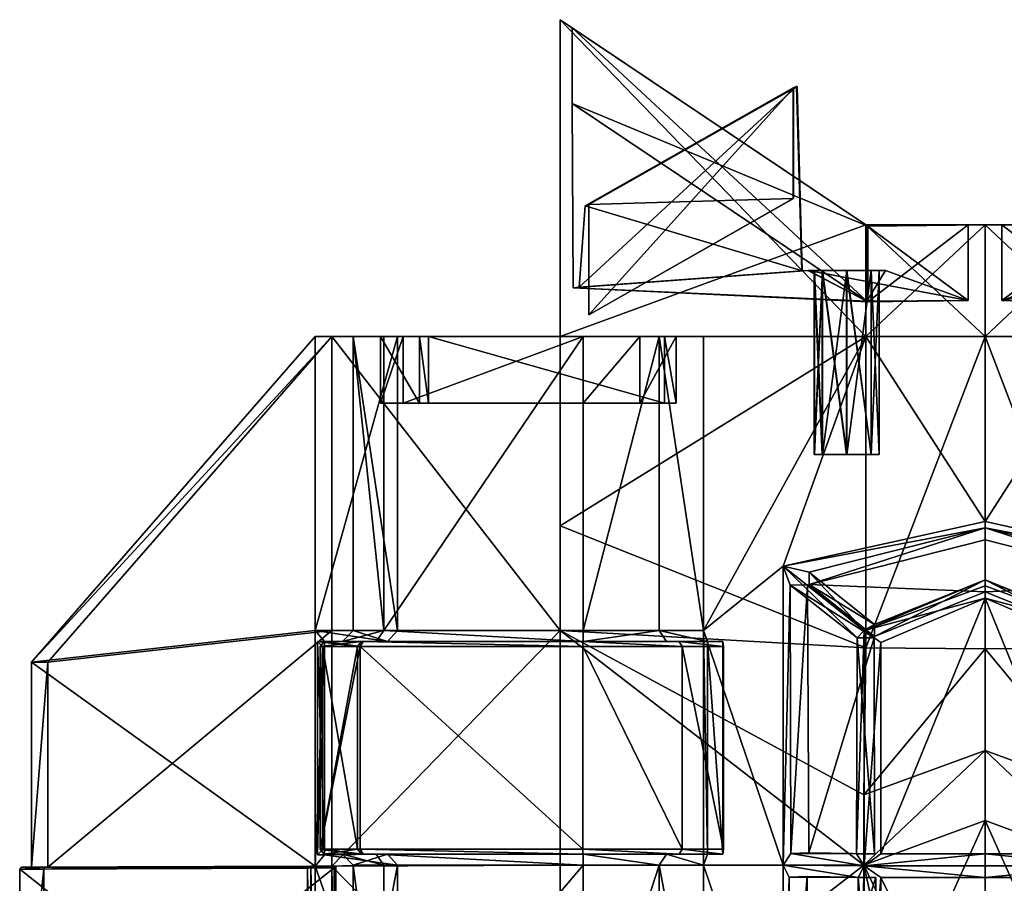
# Model space of a CAD drawing. Header units: inches. Extents: x -108 to 108, y -167 to 167.
# Tile 3 of 4: x -108 to 2, y 71 to 167. Entities that reach past the tile are written whole.
import ezdxf

# ---------------------------------------------------------------- set-up
doc = ezdxf.new("R2010")
doc.units = ezdxf.units.IN
doc.header["$MEASUREMENT"] = 0
doc.layers.get('0').update_dxf_attribs({"color": 183, "true_color": 0x8c58e1})

msp = doc.modelspace()

# ---------------------------------------------------------------- meshes
at = {"color": 133, "true_color": 0x57e0c6}
mesh = msp.add_polyface(dxfattribs=at)
corners = [(-45.35, 137.32, 19.18), (-44.66, 146.42, 17.78), (-45.35, 137.32, 17.78), (-45.35, 137.32, 17.95), (-44.66, 146.42, 19.18), (-47.46, 131.81, 14.55), (-47.46, 167.21, 14.55), (-13.3, 144.29, 9.15), (-47.46, 131.81, 21.89), (-47.46, 167.21, 21.89), (-47.46, 167.21, 17.95), (-47.46, 131.81, 17.95), (-13.3, 131.81, 34.2), (-44.9, 131.81, 49.84), (-44.88, 131.81, 47.26), (-65, 131.81, 40.01), (-67.16, 131.81, 41.82), (-36.42, 131.81, 46.93), (-38.56, 131.81, 45.09), (-31.46, 131.81, 36.97), (-34.51, 131.81, 36.98), (-33.66, 131.81, 32.63), (-35.8, 131.81, 34.45), (-46.11, 166.31, 20.73), (-46.11, 166.31, 17.95), (-13.3, 144.29, 34.2), (-46.11, 166.31, 15.93), (-13.2, 144.23, 10.73), (-46.11, 157.85, 20.73), (-46.11, 157.85, 17.95), (-13.09, 144.16, 32.63), (-46.11, 157.85, 15.93), (-13.2, 135.77, 10.73), (-46.03, 137.26, 19.56), (-46.03, 137.26, 17.95), (-13.09, 135.69, 32.63), (-46.03, 137.26, 17.3), (-19.8, 139.2, 13.22), (-19.73, 139.2, 28.8), (-20.47, 139.15, 13.93), (-20.41, 139.15, 27.92), (-21.05, 159.74, 13.93), (-44.26, 134.23, 18.11), (-21.39, 147.25, 27.36), (-21.39, 147.25, 20.97), (-44.26, 134.23, 18.92), (-44.26, 146.57, 18.92), (-20.99, 159.74, 27.92), (-44.26, 146.57, 18.11), (-21.44, 159.6, 14.38), (-21.39, 159.6, 27.36), (-21.44, 147.25, 14.38)]
mesh.append_faces([[corners[k] for k in face] for face in [(0, 1, 2, 0), (2, 3, 0, 2), (5, 6, 7, 5), (8, 9, 10, 8), (10, 11, 8, 10), (9, 8, 12, 9), (13, 14, 15, 13), (15, 16, 13, 15), (17, 18, 14, 17), (14, 13, 17, 14), (19, 20, 18, 19), (18, 17, 19, 18), (21, 22, 20, 21), (20, 19, 21, 20), (10, 6, 5, 10), (5, 11, 10, 5), (9, 23, 24, 9), (24, 10, 9, 24), (23, 9, 25, 23), (6, 26, 27, 6), (10, 24, 26, 10), (26, 6, 10, 26), (23, 28, 29, 23), (29, 24, 23, 29), (28, 23, 30, 28), (26, 31, 32, 26), (24, 29, 31, 24), (31, 26, 24, 31), (28, 33, 34, 28), (34, 29, 28, 34), (33, 28, 35, 33), (36, 37, 32, 36), (29, 34, 36, 29), (36, 31, 29, 36), (33, 0, 3, 33), (3, 34, 33, 3), (0, 33, 38, 0), (36, 2, 39, 36), (34, 3, 2, 34), (2, 36, 34, 2), (4, 0, 40, 4), (2, 1, 41, 2), (42, 43, 44, 42), (46, 4, 47, 46), (1, 48, 49, 1), (4, 46, 48, 4), (48, 1, 4, 48), (45, 46, 50, 45), (48, 42, 51, 48), (46, 45, 42, 46), (42, 48, 46, 42)]], dxfattribs={"vtx2": -1, "vtx3": -1, "color": 133})
mesh.append_faces([[corners[k] for k in face] for face in [(1, 0, 4, 1), (43, 42, 45, 43)]], dxfattribs={"vtx3": -1, "color": 133})
mesh = msp.add_polyface(dxfattribs=at)
corners = [(-13.3, 131.81, 34.2), (-13.3, 144.29, 34.2), (-47.46, 167.21, 21.89), (-13.09, 144.16, 32.63), (-46.11, 166.31, 20.73), (0, 144.29, 34.2), (-1.87, 144.29, 32.63), (0, 144.29, 23.8), (-1.87, 144.29, 23.8), (-13.3, 144.29, 9.15), (-13.2, 144.23, 10.73), (-1.87, 144.29, 10.73), (0, 144.29, 9.15), (-47.46, 167.21, 14.55), (-13.09, 135.69, 32.63), (-46.11, 157.85, 20.73), (-1.87, 135.83, 32.63), (-1.87, 135.83, 23.8), (-1.87, 135.83, 10.73), (-13.2, 135.77, 10.73), (-46.11, 166.31, 15.93), (-46.11, 157.85, 15.93), (-46.03, 137.26, 17.3), (-19.74, 139.2, 20.97), (-19.05, 139.2, 21.55), (-11.82, 139.2, 21.55), (-11.13, 139.2, 20.97), (-11.82, 139.2, 20.39), (-19.06, 139.2, 20.39), (-11.13, 139.2, 13.22), (-11.82, 139.2, 13.81), (-11.82, 139.2, 24.89), (-11.82, 139.2, 28.22), (-12.72, 139.2, 22.39), (-15.43, 139.2, 21.55), (-15.44, 139.2, 20.39), (-12.72, 139.2, 19.56), (-11.82, 139.2, 17.1), (-20.41, 139.15, 27.92), (-20.99, 159.74, 27.92), (-44.66, 146.42, 19.18), (-20.42, 139.15, 20.97), (-20.99, 159.74, 20.97), (-20.47, 139.15, 13.93), (-21.05, 159.74, 13.93), (-45.35, 137.32, 17.78), (-21.39, 147.25, 20.97), (-21.44, 147.25, 14.38), (-44.26, 134.23, 18.11), (-21.39, 159.6, 27.36), (-44.26, 146.57, 18.92), (-21.39, 159.6, 20.97), (-21.44, 159.6, 14.38), (-44.66, 146.42, 17.78), (-21.39, 147.25, 27.36), (-44.26, 134.23, 18.92), (-44.26, 146.57, 18.11)]
mesh.append_faces([[corners[k] for k in face] for face in [(0, 1, 2, 0), (1, 3, 4, 1), (5, 6, 3, 5), (3, 1, 5, 3), (7, 8, 6, 7), (6, 5, 7, 6), (9, 10, 11, 9), (11, 12, 9, 11), (10, 9, 13, 10), (3, 14, 15, 3), (6, 16, 14, 6), (14, 3, 6, 14), (8, 17, 16, 8), (16, 6, 8, 16), (11, 18, 17, 11), (17, 8, 11, 17), (10, 19, 18, 10), (18, 11, 10, 18), (19, 10, 20, 19), (19, 21, 22, 19), (23, 24, 25, 23), (25, 26, 23, 25), (26, 27, 28, 26), (28, 23, 26, 28), (29, 30, 27, 29), (27, 26, 29, 27), (38, 39, 40, 38), (41, 42, 39, 41), (39, 38, 41, 39), (43, 44, 42, 43), (42, 41, 43, 42), (44, 43, 45, 44), (46, 47, 48, 46), (39, 49, 50, 39), (42, 51, 49, 42), (49, 39, 42, 49), (44, 52, 51, 44), (51, 42, 44, 51), (52, 44, 53, 52), (49, 54, 55, 49), (51, 46, 54, 51), (54, 49, 51, 54), (52, 47, 46, 52), (46, 51, 52, 46), (47, 52, 56, 47)]], dxfattribs={"vtx2": -1, "vtx3": -1, "color": 133})
mesh.append_faces([[corners[k] for k in face] for face in [(25, 31, 32, 25), (33, 31, 25, 33), (24, 34, 25, 24), (25, 34, 33, 25), (27, 35, 28, 27), (36, 35, 27, 36), (30, 37, 27, 30), (27, 37, 36, 27)]], dxfattribs={"vtx3": -1, "color": 133})
mesh = msp.add_polyface(dxfattribs=at)
corners = [(-13.3, 144.29, 9.15), (-13.3, 131.81, 9.15), (-47.46, 131.81, 14.55), (0, 131.81, 34.2), (0, 144.29, 34.2), (-13.3, 144.29, 34.2), (-13.3, 131.81, 34.2), (0, 144.29, 9.15), (0, 131.81, 9.15), (-13.3, 131.81, 40.07), (0, 131.81, 40.07), (-31.46, 131.81, 36.97), (-33.66, 131.81, 32.63), (-13.09, 135.69, 32.63), (-19.73, 139.2, 28.8), (-46.03, 137.26, 19.56), (-1.87, 135.83, 32.63), (-11.13, 139.2, 28.81), (-1.87, 135.83, 23.8), (-11.13, 139.2, 20.97), (-1.87, 135.83, 10.73), (-11.13, 139.2, 13.22), (-13.2, 135.77, 10.73), (-19.8, 139.2, 13.22), (-19.05, 139.2, 28.22), (-19.05, 139.2, 21.55), (-19.74, 139.2, 20.97), (-11.82, 139.2, 28.22), (-11.82, 139.2, 21.55), (-19.11, 139.2, 13.81), (-11.82, 139.2, 13.81), (-19.06, 139.2, 20.39), (-19.05, 139.2, 24.89), (-18.15, 139.2, 22.39), (-18.14, 139.2, 27.39), (-15.43, 139.2, 28.22), (-12.72, 139.2, 27.39), (-11.82, 139.2, 24.89), (-15.43, 139.2, 21.55), (-15.44, 139.2, 20.39), (-18.16, 139.2, 19.56), (-12.73, 139.2, 14.63), (-11.82, 139.2, 17.1), (-15.46, 139.2, 13.81), (-18.19, 139.2, 14.63), (-19.08, 139.2, 17.1), (-11.82, 118.64, 17.1), (-12.72, 118.64, 19.56), (-12.72, 139.2, 19.56), (-20.41, 139.15, 27.92), (-45.35, 137.32, 19.18), (-20.42, 139.15, 20.97), (-20.47, 139.15, 13.93), (-46.03, 137.26, 17.3)]
mesh.append_faces([[corners[k] for k in face] for face in [(0, 1, 2, 0), (3, 4, 5, 3), (5, 6, 3, 5), (1, 0, 7, 1), (7, 8, 1, 7), (6, 9, 10, 6), (10, 3, 6, 10), (11, 9, 6, 11), (6, 12, 11, 6), (13, 14, 15, 13), (16, 17, 14, 16), (14, 13, 16, 14), (18, 19, 17, 18), (17, 16, 18, 17), (20, 21, 19, 20), (19, 18, 20, 19), (22, 23, 21, 22), (21, 20, 22, 21), (14, 24, 25, 14), (25, 26, 14, 25), (17, 27, 24, 17), (24, 14, 17, 24), (19, 28, 27, 19), (27, 17, 19, 27), (23, 29, 30, 23), (30, 21, 23, 30), (26, 31, 29, 26), (29, 23, 26, 29), (42, 46, 47, 42), (47, 48, 42, 47), (14, 49, 50, 14), (26, 51, 49, 26), (49, 14, 26, 49), (23, 52, 51, 23), (51, 26, 23, 51), (52, 23, 53, 52)]], dxfattribs={"vtx2": -1, "vtx3": -1, "color": 133})
mesh.append_faces([[corners[k] for k in face] for face in [(24, 32, 25, 24), (25, 32, 33, 25), (34, 32, 24, 34), (27, 35, 24, 27), (24, 35, 34, 24), (36, 35, 27, 36), (27, 37, 36, 27), (33, 38, 25, 33), (31, 39, 40, 31), (41, 42, 30, 41), (29, 43, 30, 29), (30, 43, 41, 30), (44, 43, 29, 44), (31, 45, 29, 31), (29, 45, 44, 29), (40, 45, 31, 40)]], dxfattribs={"vtx3": -1, "color": 133})
mesh = msp.add_polyface(dxfattribs=at)
corners = [(13.3, 144.29, 34.2), (0, 144.29, 34.2), (0, 131.81, 34.2), (13.3, 131.81, 34.2), (0, 144.29, 9.15), (13.3, 144.29, 9.15), (13.3, 131.81, 9.15), (0, 131.81, 9.15), (13.09, 144.16, 32.63), (1.87, 144.29, 32.63), (1.87, 144.29, 23.8), (0, 144.29, 23.8), (1.87, 144.29, 10.73), (13.2, 144.23, 10.73), (13.09, 135.69, 32.63), (1.87, 135.83, 32.63), (1.87, 135.83, 23.8), (1.87, 135.83, 10.73), (13.2, 135.77, 10.73), (19.73, 139.2, 28.8), (11.13, 139.2, 28.81), (11.13, 139.2, 20.97), (11.13, 139.2, 13.22), (19.8, 139.2, 13.22), (19.05, 139.2, 28.22), (11.82, 139.2, 28.22), (11.82, 139.2, 21.55), (19.06, 139.2, 20.39), (11.82, 139.2, 20.39), (19.74, 139.2, 20.97), (11.82, 139.2, 13.81), (15.43, 139.2, 28.22), (12.72, 139.2, 27.39), (11.82, 139.2, 24.89), (12.72, 139.2, 22.39), (15.43, 139.2, 21.55), (15.44, 139.2, 20.39), (12.72, 139.2, 19.56), (11.82, 139.2, 17.1), (12.73, 139.2, 14.63), (15.46, 139.2, 13.81), (11.82, 118.64, 24.89), (12.72, 118.64, 22.39), (15.44, 118.64, 20.39), (12.72, 118.64, 19.56), (-1.87, 144.29, 10.73), (-1.87, 144.29, 23.8)]
mesh.append_faces([[corners[k] for k in face] for face in [(0, 1, 2, 0), (2, 3, 0, 2), (4, 5, 6, 4), (6, 7, 4, 6), (8, 9, 1, 8), (1, 0, 8, 1), (9, 10, 11, 9), (11, 1, 9, 11), (10, 12, 4, 10), (4, 11, 10, 4), (12, 13, 5, 12), (5, 4, 12, 5), (14, 15, 9, 14), (9, 8, 14, 9), (15, 16, 10, 15), (10, 9, 15, 10), (16, 17, 12, 16), (12, 10, 16, 12), (17, 18, 13, 17), (13, 12, 17, 13), (19, 20, 15, 19), (15, 14, 19, 15), (20, 21, 16, 20), (16, 15, 20, 16), (21, 22, 17, 21), (17, 16, 21, 17), (22, 23, 18, 22), (18, 17, 22, 18), (24, 25, 20, 24), (20, 19, 24, 20), (25, 26, 21, 25), (21, 20, 25, 21), (27, 28, 21, 27), (21, 29, 27, 21), (28, 30, 22, 28), (22, 21, 28, 22), (34, 33, 41, 34), (35, 34, 42, 35), (37, 36, 43, 37), (38, 37, 44, 38), (4, 45, 46, 4), (46, 11, 4, 46)]], dxfattribs={"vtx2": -1, "vtx3": -1, "color": 133})
mesh.append_faces([[corners[k] for k in face] for face in [(31, 32, 25, 31), (33, 26, 25, 33), (33, 25, 32, 33), (33, 34, 26, 33), (35, 26, 34, 35), (36, 37, 28, 36), (38, 30, 28, 38), (38, 28, 37, 38), (38, 39, 30, 38), (40, 30, 39, 40)]], dxfattribs={"vtx3": -1, "color": 133})
mesh = msp.add_polyface(dxfattribs=at)
corners = [(-13.3, 131.81, 9.15), (-13.3, 97.03, 9.15), (-47.46, 110.68, 14.55), (0, 131.81, 9.15), (0, 96.94, 9.15), (-13.3, 131.81, 40.07), (-22.56, 106.17, 40.07), (0, 111.15, 40.07), (0, 131.81, 40.07), (-19.05, 139.2, 24.89), (-19.05, 118.64, 24.89), (-18.15, 118.64, 22.39), (-18.15, 139.2, 22.39), (-18.14, 139.2, 27.39), (-18.14, 118.64, 27.39), (-15.43, 139.2, 28.22), (-15.43, 118.64, 28.22), (-12.72, 139.2, 27.39), (-12.72, 118.64, 27.39), (-11.82, 139.2, 24.89), (-11.82, 118.64, 24.89), (-12.72, 139.2, 22.39), (-12.72, 118.64, 22.39), (-15.43, 139.2, 21.55), (-15.43, 118.64, 21.55), (-15.44, 139.2, 20.39), (-15.44, 118.64, 20.39), (-18.16, 118.64, 19.56), (-18.16, 139.2, 19.56), (-12.72, 139.2, 19.56), (-12.72, 118.64, 19.56), (-12.73, 139.2, 14.63), (-12.73, 118.64, 14.63), (-11.82, 118.64, 17.1), (-11.82, 139.2, 17.1), (-15.46, 139.2, 13.81), (-15.46, 118.64, 13.81), (-18.19, 139.2, 14.63), (-18.19, 118.64, 14.63), (-19.08, 139.2, 17.1), (-19.08, 118.64, 17.1), (-19.64, 105.48, 41.42), (0, 110.46, 41.42), (-19.64, 104.13, 40.43), (0, 109.12, 40.43), (-31.46, 98.96, 36.97), (-31.46, 131.81, 36.97)]
mesh.append_faces([[corners[k] for k in face] for face in [(0, 1, 2, 0), (1, 0, 3, 1), (3, 4, 1, 3), (5, 6, 7, 5), (7, 8, 5, 7), (9, 10, 11, 9), (11, 12, 9, 11), (13, 14, 10, 13), (10, 9, 13, 10), (15, 16, 14, 15), (14, 13, 15, 14), (17, 18, 16, 17), (16, 15, 17, 16), (19, 20, 18, 19), (18, 17, 19, 18), (21, 22, 20, 21), (20, 19, 21, 20), (23, 24, 22, 23), (22, 21, 23, 22), (12, 11, 24, 12), (24, 23, 12, 24), (25, 26, 27, 25), (27, 28, 25, 27), (29, 30, 26, 29), (26, 25, 29, 26), (31, 32, 33, 31), (33, 34, 31, 33), (35, 36, 32, 35), (32, 31, 35, 32), (37, 38, 36, 37), (36, 35, 37, 36), (39, 40, 38, 39), (38, 37, 39, 38), (28, 27, 40, 28), (40, 39, 28, 40), (6, 41, 42, 6), (42, 7, 6, 42), (43, 44, 42, 43), (42, 41, 43, 42), (45, 6, 5, 45), (5, 46, 45, 5), (30, 38, 27, 30), (27, 26, 30, 27), (32, 38, 30, 32), (30, 33, 32, 30), (14, 22, 11, 14), (11, 10, 14, 11), (18, 22, 14, 18), (14, 16, 18, 14)]], dxfattribs={"vtx2": -1, "vtx3": -1, "color": 133})
mesh.append_faces([[corners[k] for k in face] for face in [(32, 36, 38, 32), (40, 27, 38, 40), (18, 20, 22, 18), (24, 11, 22, 24)]], dxfattribs={"vtx3": -1, "color": 133})
mesh = msp.add_polyface(dxfattribs=at)
corners = [(13.3, 131.81, 9.15), (47.46, 131.81, 14.55), (47.46, 110.68, 14.55), (13.3, 97.03, 9.15), (0, 131.81, 9.15), (0, 131.81, 40.07), (13.3, 131.81, 40.07), (13.3, 131.81, 34.2), (0, 131.81, 34.2), (31.46, 131.81, 36.97), (33.66, 131.81, 32.63), (0, 111.15, 40.07), (22.56, 106.17, 40.07), (18.15, 118.64, 22.39), (19.05, 118.64, 24.89), (19.05, 139.2, 24.89), (18.15, 139.2, 22.39), (18.14, 118.64, 27.39), (18.14, 139.2, 27.39), (15.43, 118.64, 28.22), (15.43, 139.2, 28.22), (12.72, 118.64, 27.39), (12.72, 139.2, 27.39), (11.82, 118.64, 24.89), (11.82, 139.2, 24.89), (12.72, 118.64, 22.39), (12.72, 139.2, 22.39), (15.43, 118.64, 21.55), (15.43, 139.2, 21.55), (18.16, 118.64, 19.56), (15.44, 118.64, 20.39), (15.44, 139.2, 20.39), (12.72, 118.64, 19.56), (12.72, 139.2, 19.56), (11.82, 118.64, 17.1), (11.82, 139.2, 17.1), (12.73, 118.64, 14.63), (12.73, 139.2, 14.63), (15.46, 118.64, 13.81), (15.46, 139.2, 13.81), (18.19, 118.64, 14.63), (18.19, 139.2, 14.63), (19.08, 118.64, 17.1), (19.08, 139.2, 17.1), (18.16, 139.2, 19.56), (0, 110.46, 41.42), (0, 109.12, 40.43), (19.64, 104.13, 40.43), (31.46, 98.96, 36.97)]
mesh.append_faces([[corners[k] for k in face] for face in [(0, 1, 2, 0), (2, 3, 0, 2), (4, 0, 3, 4), (5, 6, 7, 5), (7, 8, 5, 7), (7, 6, 9, 7), (9, 10, 7, 9), (11, 12, 6, 11), (6, 5, 11, 6), (13, 14, 15, 13), (15, 16, 13, 15), (14, 17, 18, 14), (18, 15, 14, 18), (17, 19, 20, 17), (20, 18, 17, 20), (19, 21, 22, 19), (22, 20, 19, 22), (21, 23, 24, 21), (24, 22, 21, 24), (23, 25, 26, 23), (25, 27, 28, 25), (27, 13, 16, 27), (16, 28, 27, 16), (29, 30, 31, 29), (30, 32, 33, 30), (32, 34, 35, 32), (34, 36, 37, 34), (37, 35, 34, 37), (36, 38, 39, 36), (39, 37, 36, 39), (38, 40, 41, 38), (41, 39, 38, 41), (40, 42, 43, 40), (43, 41, 40, 43), (42, 29, 44, 42), (44, 43, 42, 44), (12, 11, 45, 12), (45, 46, 47, 45), (6, 12, 48, 6), (48, 9, 6, 48), (13, 21, 17, 13), (17, 14, 13, 17), (25, 21, 13, 25), (13, 27, 25, 13), (29, 36, 32, 29), (32, 30, 29, 32), (40, 36, 29, 40), (29, 42, 40, 29)]], dxfattribs={"vtx2": -1, "vtx3": -1, "color": 133})
mesh.append_faces([[corners[k] for k in face] for face in [(25, 23, 21, 25), (19, 17, 21, 19), (40, 38, 36, 40), (34, 32, 36, 34)]], dxfattribs={"vtx3": -1, "color": 133})
mesh = msp.add_polyface(dxfattribs=at)
corners = [(-74.03, 97.18, 24.75), (-74.04, 74.47, 24.75), (-70.12, 74.54, 26.01), (-70.11, 97.18, 26), (-106.55, 72.53, 8.79), (-106.55, 95.44, 8.79), (-104.71, 95.44, 5.75), (-104.71, 72.54, 5.75), (-72.99, 98.96, 17.95), (-72.99, 72.66, 17.95), (-74.84, 72.65, 20.98), (-74.84, 98.96, 20.98), (-72.99, 131.81, 17.95), (-74.3, 74.54, 34.57), (-74.3, 97.18, 34.57), (-69.81, 74.54, 44.03), (-69.81, 97.18, 44.03), (-73.8, 97.74, 22.52), (-66.75, 97.74, 25.02), (-73.8, 73.89, 22.52), (-67.16, 72.76, 41.82), (-68.02, 73.98, 42.53), (-71.79, 73.98, 34.6), (-70.59, 72.76, 34.61), (-70.59, 98.96, 34.61), (-71.79, 97.74, 34.6), (-74.58, 97.74, 24.13), (-69.68, 97.74, 25.84), (-74.58, 73.89, 24.12), (-66.76, 73.98, 25.02), (-69.68, 73.98, 25.85), (-73.83, 73.98, 34.57), (-69.47, 73.98, 43.75), (-73.83, 97.74, 34.57), (-69.47, 97.74, 43.75), (-68.02, 97.74, 42.53), (-74.84, 131.81, 20.98), (-65.63, 98.96, 24.66), (-65.63, 131.81, 24.66), (-67.16, 98.96, 41.82), (-70.59, 131.81, 34.61)]
mesh.append_faces([[corners[k] for k in face] for face in [(0, 1, 2, 0), (2, 3, 0, 2), (4, 5, 6, 4), (6, 7, 4, 6), (7, 6, 8, 7), (8, 9, 7, 8), (5, 4, 10, 5), (10, 11, 5, 10), (13, 14, 3, 13), (3, 2, 13, 3), (13, 15, 16, 13), (16, 14, 13, 16), (11, 17, 18, 11), (10, 19, 17, 10), (17, 11, 10, 17), (20, 21, 22, 20), (22, 23, 20, 22), (17, 26, 27, 17), (27, 18, 17, 27), (19, 28, 26, 19), (26, 17, 19, 26), (29, 30, 28, 29), (28, 19, 29, 28), (22, 31, 30, 22), (30, 29, 22, 30), (21, 32, 31, 21), (31, 22, 21, 31), (25, 33, 34, 25), (34, 35, 25, 34), (18, 27, 33, 18), (33, 25, 18, 33), (26, 0, 3, 26), (3, 27, 26, 3), (28, 1, 0, 28), (0, 26, 28, 0), (30, 2, 1, 30), (1, 28, 30, 1), (31, 13, 2, 31), (2, 30, 31, 2), (32, 15, 13, 32), (13, 31, 32, 13), (33, 14, 16, 33), (16, 34, 33, 16), (27, 3, 14, 27), (14, 33, 27, 14), (11, 37, 38, 11), (39, 24, 25, 39), (25, 35, 39, 25)]], dxfattribs={"vtx2": -1, "vtx3": -1, "color": 133})
mesh.append_faces([[corners[k] for k in face] for face in [(8, 6, 12, 8), (24, 18, 25, 24), (5, 11, 36, 5), (39, 40, 24, 39)]], dxfattribs={"vtx3": -1, "color": 133})
mesh = msp.add_polyface(dxfattribs=at)
corners = [(-47.46, 110.68, 14.55), (-47.46, 131.81, 14.55), (-13.3, 131.81, 9.15), (-47.46, 131.81, 21.89), (-63.07, 131.81, 21.89), (-33.66, 131.81, 32.63), (-13.3, 131.81, 34.2), (-47.46, 131.81, 17.95), (-72.99, 131.81, 17.95), (-47.46, 98.96, 17.95), (-62.19, 124.37, 24.81), (-63.19, 124.37, 25.88), (-34.51, 124.37, 36.98), (-35.8, 124.37, 34.45), (-74.84, 131.81, 20.98), (-65.63, 131.81, 24.66), (-104.71, 95.44, 5.75), (-106.55, 95.44, 8.79), (-62.19, 131.81, 24.81), (-35.8, 131.81, 34.45), (-63.19, 131.81, 25.88), (-70.59, 131.81, 34.61), (-67.55, 131.81, 34.63), (-67.16, 131.81, 41.82), (-65, 131.81, 40.01), (-67.55, 124.37, 34.63), (-65, 124.37, 40.01), (-44.88, 131.81, 47.26), (-44.88, 124.37, 47.26), (-38.56, 131.81, 45.09), (-38.56, 124.37, 45.09), (-34.51, 131.81, 36.98), (-74.84, 98.96, 20.98), (-44.9, 131.81, 49.84), (-67.16, 98.96, 41.82), (-44.9, 98.96, 49.84), (-65.63, 98.96, 24.66), (-70.59, 98.96, 34.61), (-36.42, 131.81, 46.93), (-36.42, 98.96, 46.93), (-31.46, 98.96, 36.97), (-31.46, 131.81, 36.97)]
mesh.append_faces([[corners[k] for k in face] for face in [(0, 1, 2, 0), (3, 4, 5, 3), (5, 6, 3, 5), (7, 8, 4, 7), (4, 3, 7, 4), (8, 7, 9, 8), (10, 11, 12, 10), (12, 13, 10, 12), (8, 14, 15, 8), (15, 4, 8, 15), (8, 16, 17, 8), (17, 14, 8, 17), (4, 18, 19, 4), (19, 5, 4, 19), (15, 20, 18, 15), (18, 4, 15, 18), (21, 22, 20, 21), (20, 15, 21, 20), (23, 24, 22, 23), (22, 21, 23, 22), (18, 10, 13, 18), (13, 19, 18, 13), (20, 11, 10, 20), (10, 18, 20, 10), (22, 25, 11, 22), (11, 20, 22, 11), (24, 26, 25, 24), (25, 22, 24, 25), (27, 28, 26, 27), (26, 24, 27, 26), (29, 30, 28, 29), (28, 27, 29, 28), (31, 12, 30, 31), (30, 29, 31, 30), (19, 13, 12, 19), (12, 31, 19, 12), (7, 1, 0, 7), (0, 9, 7, 0), (15, 14, 32, 15), (33, 23, 34, 33), (34, 35, 33, 34), (36, 37, 21, 36), (21, 15, 36, 21), (38, 39, 40, 38), (40, 41, 38, 40), (35, 39, 38, 35), (38, 33, 35, 38), (28, 12, 25, 28), (25, 26, 28, 25)]], dxfattribs={"vtx2": -1, "vtx3": -1, "color": 133})
mesh.append_faces([[corners[k] for k in face] for face in [(34, 23, 21, 34), (28, 30, 12, 28), (11, 25, 12, 11)]], dxfattribs={"vtx3": -1, "color": 133})
mesh = msp.add_polyface(dxfattribs=at)
corners = [(-72.99, 72.66, 17.95), (-72.99, 98.96, 17.95), (-47.46, 98.96, 17.95), (-47.46, 72.76, 17.95), (-72.99, 131.81, 17.95), (-69.81, 97.18, 44.03), (-69.81, 74.54, 44.03), (-44.93, 74.54, 53), (-44.93, 97.18, 53), (-33.83, 97.18, 49.18), (-33.83, 74.54, 49.18), (-29.2, 74.54, 40.33), (-47.46, 110.68, 14.55), (-13.3, 97.03, 9.15), (-66.75, 97.74, 25.02), (-65.63, 98.96, 24.66), (-74.84, 98.96, 20.98), (-66.76, 73.98, 25.02), (-65.63, 72.76, 24.66), (-70.59, 72.76, 34.61), (-44.9, 72.76, 49.84), (-44.91, 73.98, 50.86), (-68.02, 73.98, 42.53), (-67.16, 72.76, 41.82), (-36.42, 72.76, 46.93), (-35.58, 73.98, 47.66), (-31.46, 72.76, 36.97), (-31.02, 73.98, 38.71), (-31.46, 98.96, 36.97), (-31.02, 97.74, 38.71), (-36.42, 98.96, 46.93), (-35.58, 97.74, 47.66), (-70.59, 98.96, 34.61), (-44.93, 73.98, 52.6), (-69.47, 73.98, 43.75), (-34.16, 73.98, 48.9), (-29.31, 73.98, 39.56), (-34.16, 97.74, 48.9), (-29.31, 97.74, 39.56), (-44.91, 97.74, 50.86), (-44.93, 97.74, 52.6), (-68.02, 97.74, 42.53), (-69.47, 97.74, 43.75), (-29.2, 97.18, 40.33), (-13.52, 80.6, 23.8), (-13.52, 72.76, 23.8), (-44.9, 98.96, 49.84), (-67.16, 98.96, 41.82)]
mesh.append_faces([[corners[k] for k in face] for face in [(0, 1, 2, 0), (2, 3, 0, 2), (2, 1, 4, 2), (5, 6, 7, 5), (7, 8, 5, 7), (9, 10, 11, 9), (8, 7, 10, 8), (10, 9, 8, 10), (2, 12, 13, 2), (14, 15, 16, 14), (17, 18, 19, 17), (20, 21, 22, 20), (22, 23, 20, 22), (24, 25, 21, 24), (21, 20, 24, 21), (26, 27, 25, 26), (25, 24, 26, 25), (28, 29, 27, 28), (27, 26, 28, 27), (30, 31, 29, 30), (29, 28, 30, 29), (21, 33, 34, 21), (34, 22, 21, 34), (25, 35, 33, 25), (33, 21, 25, 33), (27, 36, 35, 27), (35, 25, 27, 35), (31, 37, 38, 31), (38, 29, 31, 38), (39, 40, 37, 39), (37, 31, 39, 37), (41, 42, 40, 41), (40, 39, 41, 40), (33, 7, 6, 33), (6, 34, 33, 6), (35, 10, 7, 35), (7, 33, 35, 7), (36, 11, 10, 36), (10, 35, 36, 10), (37, 9, 43, 37), (43, 38, 37, 43), (40, 8, 9, 40), (9, 37, 40, 9), (42, 5, 8, 42), (8, 40, 42, 8), (2, 44, 45, 2), (45, 3, 2, 45), (30, 46, 39, 30), (39, 31, 30, 39), (39, 46, 47, 39), (47, 41, 39, 47)]], dxfattribs={"vtx2": -1, "vtx3": -1, "color": 133})
mesh.append_faces([[corners[k] for k in face] for face in [(32, 15, 14, 32)]], dxfattribs={"vtx3": -1, "color": 133})
mesh = msp.add_polyface(dxfattribs=at)
corners = [(13.3, 97.03, 9.15), (0, 96.94, 9.15), (0, 131.81, 9.15), (22.56, 72.76, 37.14), (31.46, 72.76, 36.97), (31.46, 98.96, 36.97), (22.56, 106.17, 40.07), (19.7, 74.12, 37.9), (19.83, 104.09, 40.43), (12.37, 98.17, 47.3), (12.33, 74.01, 49.5), (14.3, 98.17, 48.22), (21.78, 104.03, 41.32), (13.5, 98.96, 49.64), (21.71, 74.07, 38.66), (14.35, 74.01, 50.26), (13.5, 72.69, 51.66), (19.64, 105.48, 41.42), (12.33, 99.65, 48.29), (0, 104.64, 48.25), (0, 103.95, 49.6), (11.65, 97.64, 49.64), (11.65, 74.01, 51.66), (19.64, 104.13, 40.43), (12.33, 98.31, 47.31), (0, 103.29, 47.27), (11.65, 97.64, 47.76), (11.65, 74.01, 49.78), (0, 74.01, 52.2), (0, 74.01, 54.08), (13.52, 80.6, 23.8), (0, 85.58, 23.8), (29.31, 73.98, 39.56), (29.31, 97.74, 39.56), (31.02, 97.74, 38.71), (29.2, 74.54, 40.33), (29.2, 97.18, 40.33), (13.52, 72.76, 23.8), (0, 77.74, 23.8), (47.46, 98.96, 17.95), (0, 109.12, 40.43), (0, 102.59, 47.72), (0, 110.46, 41.42), (0, 102.59, 49.6)]
mesh.append_faces([[corners[k] for k in face] for face in [(0, 1, 2, 0), (3, 4, 5, 3), (5, 6, 3, 5), (7, 8, 9, 7), (9, 10, 7, 9), (11, 12, 6, 11), (6, 13, 11, 6), (12, 14, 3, 12), (3, 6, 12, 3), (14, 15, 16, 14), (15, 11, 13, 15), (13, 16, 15, 13), (17, 18, 13, 17), (13, 6, 17, 13), (13, 18, 19, 13), (19, 20, 13, 19), (21, 22, 16, 21), (16, 13, 21, 16), (23, 24, 18, 23), (18, 17, 23, 18), (24, 25, 19, 24), (19, 18, 24, 19), (26, 27, 22, 26), (22, 21, 26, 22), (27, 28, 29, 27), (29, 22, 27, 29), (9, 8, 12, 9), (12, 11, 9, 12), (8, 7, 14, 8), (14, 12, 8, 14), (7, 10, 15, 7), (15, 14, 7, 15), (10, 9, 11, 10), (11, 15, 10, 11), (1, 0, 30, 1), (30, 31, 1, 30), (32, 33, 34, 32), (35, 36, 33, 35), (33, 32, 35, 33), (37, 38, 31, 37), (31, 30, 37, 31), (37, 30, 39, 37), (25, 24, 23, 25), (23, 40, 25, 23), (41, 28, 27, 41), (27, 26, 41, 27), (42, 17, 6, 42), (43, 21, 13, 43), (13, 20, 43, 13), (23, 17, 42, 23), (43, 41, 26, 43), (26, 21, 43, 26)]], dxfattribs={"vtx2": -1, "vtx3": -1, "color": 133})
mesh = msp.add_polyface(dxfattribs=at)
corners = [(-29.2, 74.54, 40.33), (-29.2, 97.18, 40.33), (-33.83, 97.18, 49.18), (-31.46, 98.96, 36.97), (-31.46, 72.76, 36.97), (-22.56, 72.76, 37.14), (-22.56, 106.17, 40.07), (-12.37, 98.17, 47.3), (-19.83, 104.09, 40.43), (-19.7, 74.12, 37.9), (-12.33, 74.01, 49.5), (-21.78, 104.03, 41.32), (-14.3, 98.17, 48.22), (-13.5, 98.96, 49.64), (-21.71, 74.07, 38.66), (-13.5, 72.69, 51.66), (-14.35, 74.01, 50.26), (-12.33, 99.65, 48.29), (-19.64, 105.48, 41.42), (0, 104.64, 48.25), (0, 103.95, 49.6), (-11.65, 74.01, 51.66), (-11.65, 97.64, 49.64), (0, 74.01, 54.08), (-12.33, 98.31, 47.31), (-19.64, 104.13, 40.43), (0, 103.29, 47.27), (-11.65, 74.01, 49.78), (-11.65, 97.64, 47.76), (0, 74.01, 52.2), (-13.3, 97.03, 9.15), (-13.52, 80.6, 23.8), (-47.46, 98.96, 17.95), (0, 96.94, 9.15), (0, 85.58, 23.8), (-31.02, 97.74, 38.71), (-29.31, 97.74, 39.56), (-29.31, 73.98, 39.56), (-31.02, 73.98, 38.71), (0, 77.74, 23.8), (-13.52, 72.76, 23.8), (0, 109.12, 40.43), (0, 102.59, 47.72), (0, 102.59, 49.6)]
mesh.append_faces([[corners[k] for k in face] for face in [(0, 1, 2, 0), (3, 4, 5, 3), (5, 6, 3, 5), (7, 8, 9, 7), (9, 10, 7, 9), (6, 11, 12, 6), (12, 13, 6, 12), (5, 14, 11, 5), (11, 6, 5, 11), (14, 5, 15, 14), (13, 12, 16, 13), (16, 15, 13, 16), (13, 17, 18, 13), (18, 6, 13, 18), (19, 17, 13, 19), (13, 20, 19, 13), (15, 21, 22, 15), (22, 13, 15, 22), (23, 21, 15, 23), (17, 24, 25, 17), (25, 18, 17, 25), (19, 26, 24, 19), (24, 17, 19, 24), (21, 27, 28, 21), (28, 22, 21, 28), (23, 29, 27, 23), (27, 21, 23, 27), (11, 8, 7, 11), (7, 12, 11, 7), (14, 9, 8, 14), (8, 11, 14, 8), (16, 10, 9, 16), (9, 14, 16, 9), (12, 7, 10, 12), (10, 16, 12, 10), (30, 31, 32, 30), (31, 30, 33, 31), (33, 34, 31, 33), (35, 36, 37, 35), (37, 38, 35, 37), (36, 1, 0, 36), (0, 37, 36, 0), (34, 39, 40, 34), (40, 31, 34, 40), (25, 24, 26, 25), (26, 41, 25, 26), (27, 29, 42, 27), (42, 28, 27, 42), (13, 22, 43, 13), (43, 20, 13, 43), (28, 42, 43, 28), (43, 22, 28, 43)]], dxfattribs={"vtx2": -1, "vtx3": -1, "color": 133})
mesh = msp.add_polyface(dxfattribs=at)
corners = [(-36.42, 72.76, 46.93), (-36.42, 46.55, 46.93), (-31.46, 46.55, 36.97), (-31.46, 72.76, 36.97), (-34.51, 46.55, 36.98), (-34.51, 53.99, 36.98), (-35.8, 53.99, 34.45), (-35.8, 46.55, 34.45), (-38.56, 46.55, 45.09), (-38.56, 53.99, 45.09), (-22.56, 46.55, 34.2), (-22.56, 72.76, 37.14), (-33.66, 46.55, 32.63), (-12.18, 71.37, 49.41), (-19.86, 71.49, 37.67), (-19.74, 47.92, 35.13), (-12.18, 47.74, 48.92), (0, 47.74, 52.19), (0, 71.37, 52.2), (-11.65, 71.37, 49.78), (-11.65, 47.74, 49.15), (-21.81, 47.86, 35.8), (-21.87, 71.43, 38.46), (-13.5, 46.41, 51.03), (-14.25, 47.75, 49.59), (-13.5, 72.69, 51.66), (-14.19, 71.37, 50.2), (-14.35, 74.01, 50.26), (-21.71, 74.07, 38.66), (-11.65, 47.74, 51.03), (-11.65, 71.37, 51.66), (0, 47.74, 54.07), (0, 46.41, 54.1), (0, 72.69, 54.1), (0, 74.01, 54.08), (-7.68, 46.55, 15.12), (-7.68, 60.62, 17.86), (0, 65.61, 17.86), (0, 46.55, 15.12), (-13.52, 72.76, 23.8), (-13.52, 46.55, 23.8), (-47.46, 46.55, 17.95), (0, 77.74, 23.8), (0, 71.37, 54.08), (-63.07, 46.55, 21.89)]
mesh.append_faces([[corners[k] for k in face] for face in [(0, 1, 2, 0), (2, 3, 0, 2), (4, 5, 6, 4), (6, 7, 4, 6), (8, 9, 5, 8), (5, 4, 8, 5), (3, 2, 10, 3), (10, 11, 3, 10), (2, 4, 7, 2), (7, 12, 2, 7), (13, 14, 15, 13), (15, 16, 13, 15), (17, 18, 19, 17), (19, 20, 17, 19), (10, 21, 22, 10), (22, 11, 10, 22), (23, 24, 21, 23), (21, 10, 23, 21), (25, 26, 24, 25), (24, 23, 25, 24), (11, 22, 26, 11), (26, 25, 11, 26), (25, 27, 28, 25), (23, 29, 30, 23), (30, 25, 23, 30), (31, 29, 23, 31), (23, 32, 31, 23), (25, 33, 34, 25), (21, 15, 14, 21), (14, 22, 21, 14), (24, 16, 15, 24), (15, 21, 24, 15), (26, 13, 16, 26), (16, 24, 26, 16), (22, 14, 13, 22), (13, 26, 22, 13), (29, 20, 19, 29), (19, 30, 29, 19), (31, 17, 20, 31), (20, 29, 31, 20), (35, 36, 37, 35), (37, 38, 35, 37), (39, 40, 41, 39), (39, 36, 35, 39), (35, 40, 39, 35), (42, 37, 36, 42), (36, 39, 42, 36), (25, 30, 43, 25), (43, 33, 25, 43), (19, 18, 43, 19), (43, 30, 19, 43), (10, 12, 44, 10)]], dxfattribs={"vtx2": -1, "vtx3": -1, "color": 133})
mesh.append_faces([[corners[k] for k in face] for face in [(2, 12, 10, 2)]], dxfattribs={"vtx3": -1, "color": 133})
mesh = msp.add_polyface(dxfattribs=at)
corners = [(31.46, 46.55, 36.97), (36.42, 46.55, 46.93), (36.42, 72.76, 46.93), (31.46, 72.76, 36.97), (35.8, 53.99, 34.45), (34.51, 53.99, 36.98), (34.51, 46.55, 36.98), (35.8, 46.55, 34.45), (22.56, 46.55, 34.2), (22.56, 72.76, 37.14), (33.66, 46.55, 32.63), (19.74, 47.92, 35.13), (19.86, 71.49, 37.67), (12.18, 71.37, 49.41), (12.18, 47.74, 48.92), (11.65, 71.37, 49.78), (0, 71.37, 52.2), (0, 47.74, 52.19), (11.65, 47.74, 49.15), (21.87, 71.43, 38.46), (21.81, 47.86, 35.8), (14.25, 47.75, 49.59), (13.5, 46.41, 51.03), (14.19, 71.37, 50.2), (13.5, 72.69, 51.66), (21.71, 74.07, 38.66), (11.65, 71.37, 51.66), (11.65, 47.74, 51.03), (0, 47.74, 54.07), (0, 46.41, 54.1), (11.65, 74.01, 51.66), (0, 74.01, 54.08), (0, 72.69, 54.1), (0, 65.61, 17.86), (7.68, 60.62, 17.86), (7.68, 46.55, 15.12), (0, 46.55, 15.12), (13.52, 72.76, 23.8), (47.46, 72.76, 17.95), (47.46, 46.55, 17.95), (13.52, 46.55, 23.8), (35.58, 73.98, 47.66), (0, 77.74, 23.8), (0, 71.37, 54.08)]
mesh.append_faces([[corners[k] for k in face] for face in [(0, 1, 2, 0), (2, 3, 0, 2), (4, 5, 6, 4), (6, 7, 4, 6), (8, 0, 3, 8), (3, 9, 8, 3), (7, 6, 0, 7), (0, 10, 7, 0), (11, 12, 13, 11), (13, 14, 11, 13), (15, 16, 17, 15), (17, 18, 15, 17), (19, 20, 8, 19), (8, 9, 19, 8), (20, 21, 22, 20), (22, 8, 20, 22), (21, 23, 24, 21), (24, 22, 21, 24), (23, 19, 9, 23), (9, 24, 23, 9), (24, 9, 25, 24), (26, 27, 22, 26), (22, 24, 26, 22), (22, 27, 28, 22), (28, 29, 22, 28), (24, 30, 31, 24), (31, 32, 24, 31), (12, 11, 20, 12), (20, 19, 12, 20), (11, 14, 21, 11), (21, 20, 11, 21), (14, 13, 23, 14), (23, 21, 14, 23), (13, 12, 19, 13), (19, 23, 13, 19), (15, 18, 27, 15), (27, 26, 15, 27), (18, 17, 28, 18), (28, 27, 18, 28), (33, 34, 35, 33), (35, 36, 33, 35), (37, 38, 39, 37), (39, 40, 37, 39), (3, 2, 41, 3), (35, 34, 37, 35), (37, 40, 35, 37), (34, 33, 42, 34), (42, 37, 34, 42), (43, 26, 24, 43), (24, 32, 43, 24), (43, 16, 15, 43), (15, 26, 43, 15)]], dxfattribs={"vtx2": -1, "vtx3": -1, "color": 133})
mesh.append_faces([[corners[k] for k in face] for face in [(10, 0, 8, 10)]], dxfattribs={"vtx3": -1, "color": 133})
mesh = msp.add_polyface(dxfattribs=at)
corners = [(-44.9, 72.76, 49.84), (-67.16, 72.76, 41.82), (-67.16, 46.55, 41.82), (-44.9, 46.55, 49.84), (-35.8, 53.99, 34.45), (-34.51, 53.99, 36.98), (-63.19, 53.99, 25.88), (-62.19, 53.99, 24.81), (-36.42, 72.76, 46.93), (-36.42, 46.55, 46.93), (-63.19, 46.55, 25.88), (-67.55, 53.99, 34.63), (-67.55, 46.55, 34.63), (-62.19, 46.55, 24.81), (-70.59, 46.55, 34.61), (-70.59, 72.76, 34.61), (-65.63, 72.76, 24.66), (-65.63, 46.55, 24.66), (-47.46, 46.55, 17.95), (-47.46, 72.76, 17.95), (-13.52, 72.76, 23.8), (-72.99, 46.55, 17.95), (-72.99, 72.66, 17.95), (-105.16, 46.77, 4.64), (-105.16, 72.32, 4.64), (-72.71, 72.44, 16.77), (-72.71, 46.77, 16.77), (-107.86, 46.77, 9.17), (-107.85, 72.31, 9.17), (-75.69, 46.77, 21.94), (-75.69, 72.43, 21.94), (-74.84, 72.65, 20.98), (-74.84, 46.55, 20.98), (-66.76, 73.98, 25.02), (-73.8, 73.89, 22.52), (-71.79, 73.98, 34.6), (-105.08, 72.54, 4.83), (-107.64, 72.53, 9.11), (-106.55, 72.53, 8.79), (-104.71, 72.54, 5.75), (-75.31, 72.65, 21.87), (-75.31, 46.55, 21.87), (-72.52, 46.55, 17.06), (-72.52, 72.66, 17.06), (-65, 53.99, 40.01), (-38.56, 53.99, 45.09), (-44.88, 53.99, 47.26)]
mesh.append_faces([[corners[k] for k in face] for face in [(0, 1, 2, 0), (2, 3, 0, 2), (4, 5, 6, 4), (6, 7, 4, 6), (8, 0, 3, 8), (3, 9, 8, 3), (10, 6, 11, 10), (11, 12, 10, 11), (13, 7, 6, 13), (6, 10, 13, 6), (14, 15, 16, 14), (16, 17, 14, 16), (2, 1, 15, 2), (15, 14, 2, 15), (18, 19, 20, 18), (18, 21, 22, 18), (22, 19, 18, 22), (23, 24, 25, 23), (25, 26, 23, 25), (27, 28, 24, 27), (24, 23, 27, 24), (29, 30, 28, 29), (28, 27, 29, 28), (17, 16, 31, 17), (31, 32, 17, 31), (16, 33, 34, 16), (34, 31, 16, 34), (15, 35, 33, 15), (36, 37, 38, 36), (38, 39, 36, 38), (37, 40, 31, 37), (31, 38, 37, 31), (40, 41, 32, 40), (32, 31, 40, 32), (42, 43, 22, 42), (22, 21, 42, 22), (43, 36, 39, 43), (39, 22, 43, 39), (24, 28, 37, 24), (37, 36, 24, 37), (28, 30, 40, 28), (40, 37, 28, 40), (30, 29, 41, 30), (41, 40, 30, 41), (26, 25, 43, 26), (43, 42, 26, 43), (25, 24, 36, 25), (36, 43, 25, 36), (44, 6, 45, 44), (45, 46, 44, 45)]], dxfattribs={"vtx2": -1, "vtx3": -1, "color": 133})
mesh.append_faces([[corners[k] for k in face] for face in [(44, 11, 6, 44), (5, 45, 6, 5)]], dxfattribs={"vtx3": -1, "color": 133})

doc.saveas('drawing.dxf')
